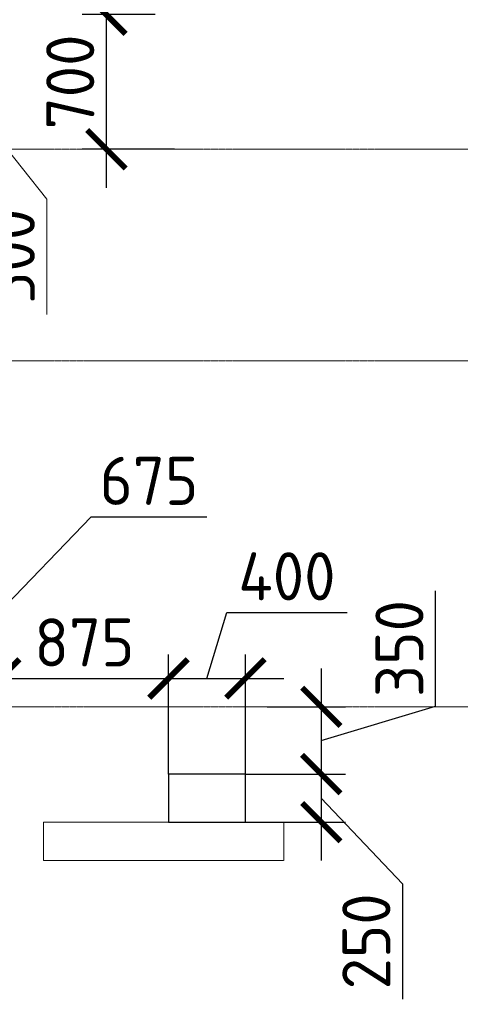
# Model space of a CAD drawing. Header units: millimetres. Extents: x -42044588 to 856694, y -806701 to 941911.
# Tile 33 of 256: x -167542 to -165251, y -425418 to -420297. Entities that reach past the tile are written whole.
import ezdxf

# ---------------------------------------------------------------- set-up
doc = ezdxf.new("R2010")
doc.units = ezdxf.units.MM
for name, pattern in [('______5', [1100, 800, -100, 100, -100]), ('DASHED', [7, 5, -2, 0]), ('осевая', [50.8, 31.75, -6.35, 6.35, -6.35])]:
    doc.linetypes.add(name, pattern=pattern)
for name, color, linetype, lineweight in [('RAZMER', 100, 'Continuous', 15), ('RAZMER @ 100', 100, 'Continuous', 15), ('Оси', 40, '______5', 18), ('Перекрытие ж_бетон', 1, 'Continuous', 30), ('РАЗМЕРЫ', 1, 'Continuous', 9)]:
    doc.layers.add(name, color=color, linetype=linetype, lineweight=lineweight)
doc.layers.add('Колонна_ бетон', color=7, linetype='Continuous', lineweight=50, true_color=0xb4b496)
doc.styles.add('GOST-2.304_Type-B', font='GOST_Common.ttf')
doc.styles.add('ГОСТ', font='GOST_Common.ttf')
doc.dimstyles.new('ГОСТ', dxfattribs={"dimscale": 0, "dimtxt": 2.5, "dimasz": 2.5, "dimexe": 1.25, "dimexo": 0.625, "dimtad": 1, "dimdec": 0, "dimtxsty": 'ГОСТ', "dimblk": 'ARCHTICK', "dimcen": 2.5, "dimdle": 1.5, "dimclrd": 256, "dimclre": 256, "dimclrt": 256, "dimadec": 0, "dimazin": 0, "dimtfac": 1, "dimtdec": 0, "dimtmove": 1, "dimatfit": 3, "dimfxl": 0, "dimlwd": -1, "dimarcsym": 0})
doc.dimstyles.new('СПДС', dxfattribs={"dimscale": 100, "dimtxt": 2.5, "dimasz": 2, "dimexe": 1.25, "dimexo": 0, "dimtad": 1, "dimdec": 0, "dimrnd": 5, "dimtxsty": 'GOST-2.304_Type-B', "dimblk": 'ARCHTICK', "dimcen": 2.5, "dimdle": 2, "dimclrd": 1, "dimclre": 1, "dimclrt": 1, "dimadec": 0, "dimazin": 2, "dimtfac": 0.75, "dimtdec": 0, "dimtmove": 1, "dimatfit": 3, "dimfxl": 0, "dimtolj": 1, "dimarcsym": 0})

# ---------------------------------------------------------------- blocks, each defined once
blk = doc.blocks.new('подложка стн 1-го этажа')
at = {"layer": 'Колонна_ бетон', "color": 252, "linetype": 'DASHED', "lineweight": 0, "ltscale": 0.5, "true_color": 0x939598, "transparency": 33554687}
for p, q in [((36543.4, 16511.8, -200), (36543.4, 16311.8, -200)), ((36543.4, 16511.8, -200), (36543.4, 16511.8, -200)), ((36543.4, 16511.8, -200), (37793.4, 16511.8, -200)), ((37793.4, 16511.8, -200), (37793.4, 16311.8, -200)), ((37793.4, 16511.8, -200), (37793.4, 16511.8, -200)), ((36543.4, 16311.8, -200), (36543.4, 16311.8, -200)), ((36543.4, 16311.8, -200), (37793.4, 16311.8, -200)), ((37793.4, 16311.8, -200), (37793.4, 16311.8, -200))]:
    blk.add_line(p, q, dxfattribs=at)
blk = doc.blocks.new('_ArchTick')
at = {"color": 0, "linetype": 'ByBlock', "const_width": 0.15}
blk.add_lwpolyline([(-0.5, -0.5), (0.5, 0.5)], dxfattribs=at)
blk = doc.blocks.new('*D4196')
at = {"layer": 'DEFPOINTS', "color": 0, "transparency": 16777216}
for p in [(-168771.1, -420470.7), (-167807.2, -420470.7), (-168025.9, -420970.7)]:
    blk.add_point(p, dxfattribs=at)
at = {"layer": 'RAZMER', "transparency": 16777216}
for p, q in [((-167807.2, -421120.7), (-167807.2, -420320.7)), ((-167807.2, -420720.7), (-167400.9, -421230.3)), ((-167400.9, -421230.3), (-167400.9, -421830.3))]:
    blk.add_line(p, q, dxfattribs=at)
at = {"layer": 'RAZMER', "lineweight": -2, "transparency": 16777216}
for p, q in [((-168708.6, -420470.7), (-167682.2, -420470.7)), ((-167963.4, -420970.7), (-167682.2, -420970.7))]:
    blk.add_line(p, q, dxfattribs=at)
at = {"layer": 'RAZMER', "transparency": 16777216, "xscale": 250, "yscale": 250, "zscale": 250}
for p, rotation in [((-167807.2, -420470.7), 90), ((-167807.2, -420970.7), 270)]:
    blk.add_blockref('_ArchTick', p, dxfattribs=dict(at, rotation=rotation))
at = {"layer": 'RAZMER', "lineweight": 0, "transparency": 16777216, "insert": (-167588.4, -421530.3), "char_height": 250, "attachment_point": 5, "rotation": 90, "style": 'ГОСТ', "bg_fill": 3, "box_fill_scale": 1.1, "bg_fill_color": 256, "bg_fill_true_color": 13158600, "bg_fill_transparency": 0}
blk.add_mtext('500', dxfattribs=at)
blk = doc.blocks.new('*D4034')
at = {"layer": 'DEFPOINTS', "color": 0, "transparency": 16777216}
for p in [(-166838, -419870.7), (-167091.5, -420270.7), (-166838, -420270.7)]:
    blk.add_point(p, dxfattribs=at)
at = {"layer": 'РАЗМЕРЫ', "color": 1, "lineweight": -2, "transparency": 16777216}
for p, q in [((-167435.2, -419967.6), (-167435.2, -419342.6)), ((-167091.5, -419670.7), (-167091.5, -420470.7)), ((-166838, -419870.7), (-167216.5, -419870.7)), ((-167091.5, -420070.7), (-167435.2, -419967.6)), ((-166838, -420270.7), (-167216.5, -420270.7))]:
    blk.add_line(p, q, dxfattribs=at)
at = {"layer": 'РАЗМЕРЫ', "color": 1, "lineweight": -2, "transparency": 16777216, "xscale": 200, "yscale": 200, "zscale": 200}
for p, rotation in [((-167091.5, -419870.7), 90), ((-167091.5, -420270.7), 270)]:
    blk.add_blockref('_ArchTick', p, dxfattribs=dict(at, rotation=rotation))
at = {"layer": 'РАЗМЕРЫ', "color": 1, "lineweight": 0, "transparency": 16777216, "insert": (-167622.7, -419655.1), "char_height": 250, "attachment_point": 5, "rotation": 90, "style": 'GOST-2.304_Type-B'}
blk.add_mtext('\\A1;400', dxfattribs=at)
blk = doc.blocks.new('*D4088')
at = {"layer": 'DEFPOINTS', "color": 0, "transparency": 16777216}
for p in [(-167643, -423723.2), (-168318, -424030.7), (-167643, -424030.7)]:
    blk.add_point(p, dxfattribs=at)
at = {"layer": 'РАЗМЕРЫ', "color": 1, "lineweight": -2, "transparency": 16777216}
for p, q in [((-167980.5, -423723.2), (-167169.6, -422882.9)), ((-167169.6, -422882.9), (-166569.6, -422882.9)), ((-168318, -424030.7), (-168318, -423598.2)), ((-167643, -424030.7), (-167643, -423598.2)), ((-168518, -423723.2), (-167443, -423723.2))]:
    blk.add_line(p, q, dxfattribs=at)
at = {"layer": 'РАЗМЕРЫ', "color": 1, "lineweight": -2, "transparency": 16777216, "xscale": 200, "yscale": 200, "zscale": 200, "rotation": 180}
blk.add_blockref('_ArchTick', (-168318, -423723.2), dxfattribs=at)
at = {"layer": 'РАЗМЕРЫ', "color": 1, "lineweight": -2, "transparency": 16777216, "xscale": 200, "yscale": 200, "zscale": 200}
blk.add_blockref('_ArchTick', (-167643, -423723.2), dxfattribs=at)
at = {"layer": 'РАЗМЕРЫ', "color": 1, "lineweight": 0, "transparency": 16777216, "insert": (-166869.6, -422695.4), "char_height": 250, "attachment_point": 5, "style": 'GOST-2.304_Type-B'}
blk.add_mtext('\\A1;675', dxfattribs=at)
blk = doc.blocks.new('*D4089')
at = {"layer": 'DEFPOINTS', "color": 0, "transparency": 16777216}
for p in [(-166768.2, -423723.2), (-167643, -424030.7), (-166768.2, -424220.7)]:
    blk.add_point(p, dxfattribs=at)
at = {"layer": 'РАЗМЕРЫ', "color": 1, "lineweight": -2, "transparency": 16777216}
for p, q in [((-167643, -424030.7), (-167643, -423598.2)), ((-166768.2, -424220.7), (-166768.2, -423598.2)), ((-167843, -423723.2), (-166568.2, -423723.2))]:
    blk.add_line(p, q, dxfattribs=at)
at = {"layer": 'РАЗМЕРЫ', "color": 1, "lineweight": -2, "transparency": 16777216, "xscale": 200, "yscale": 200, "zscale": 200, "rotation": 180}
blk.add_blockref('_ArchTick', (-167643, -423723.2), dxfattribs=at)
at = {"layer": 'РАЗМЕРЫ', "color": 1, "lineweight": -2, "transparency": 16777216, "xscale": 200, "yscale": 200, "zscale": 200}
blk.add_blockref('_ArchTick', (-166768.2, -423723.2), dxfattribs=at)
at = {"layer": 'РАЗМЕРЫ', "color": 1, "lineweight": 0, "transparency": 16777216, "insert": (-167205.6, -423535.7), "char_height": 250, "attachment_point": 5, "style": 'GOST-2.304_Type-B'}
blk.add_mtext('\\A1;875', dxfattribs=at)
blk = doc.blocks.new('*D4090')
at = {"layer": 'DEFPOINTS', "color": 0, "transparency": 16777216}
for p in [(-166368.2, -423723.2), (-166768.2, -424220.7), (-166368.2, -424220.7)]:
    blk.add_point(p, dxfattribs=at)
at = {"layer": 'РАЗМЕРЫ', "color": 1, "lineweight": -2, "transparency": 16777216}
for p, q in [((-166568.2, -423723.2), (-166465.1, -423379.5)), ((-166465.1, -423379.5), (-165840.1, -423379.5)), ((-166768.2, -424220.7), (-166768.2, -423598.2)), ((-166368.2, -424220.7), (-166368.2, -423598.2)), ((-166968.2, -423723.2), (-166168.2, -423723.2))]:
    blk.add_line(p, q, dxfattribs=at)
at = {"layer": 'РАЗМЕРЫ', "color": 1, "lineweight": -2, "transparency": 16777216, "xscale": 200, "yscale": 200, "zscale": 200, "rotation": 180}
blk.add_blockref('_ArchTick', (-166768.2, -423723.2), dxfattribs=at)
at = {"layer": 'РАЗМЕРЫ', "color": 1, "lineweight": -2, "transparency": 16777216, "xscale": 200, "yscale": 200, "zscale": 200}
blk.add_blockref('_ArchTick', (-166368.2, -423723.2), dxfattribs=at)
at = {"layer": 'РАЗМЕРЫ', "color": 1, "lineweight": 0, "transparency": 16777216, "insert": (-166152.6, -423192), "char_height": 250, "attachment_point": 5, "style": 'GOST-2.304_Type-B'}
blk.add_mtext('\\A1;400', dxfattribs=at)
blk = doc.blocks.new('*D4186')
at = {"layer": 'DEFPOINTS', "color": 0, "transparency": 16777216}
for p in [(-166255.9, -423870.7), (-166368.2, -424220.7), (-165973.7, -424220.7)]:
    blk.add_point(p, dxfattribs=at)
at = {"layer": 'РАЗМЕРЫ', "color": 1, "lineweight": -2, "transparency": 16777216}
for p, q in [((-165380, -423867.6), (-165380, -423267.6)), ((-165973.7, -423670.7), (-165973.7, -424420.7)), ((-166255.9, -423870.7), (-165848.7, -423870.7)), ((-165973.7, -424045.7), (-165380, -423867.6)), ((-166368.2, -424220.7), (-165848.7, -424220.7))]:
    blk.add_line(p, q, dxfattribs=at)
at = {"layer": 'РАЗМЕРЫ', "color": 1, "lineweight": -2, "transparency": 16777216, "xscale": 200, "yscale": 200, "zscale": 200}
for p, rotation in [((-165973.7, -423870.7), 90), ((-165973.7, -424220.7), 270)]:
    blk.add_blockref('_ArchTick', p, dxfattribs=dict(at, rotation=rotation))
at = {"layer": 'РАЗМЕРЫ', "color": 1, "lineweight": 0, "transparency": 16777216, "insert": (-165567.5, -423567.6), "char_height": 250, "attachment_point": 5, "rotation": 90, "style": 'GOST-2.304_Type-B'}
blk.add_mtext('\\A1;350', dxfattribs=at)
blk = doc.blocks.new('*D4092')
at = {"layer": 'DEFPOINTS', "color": 0, "transparency": 16777216}
for p in [(-166212.8, -424220.7), (-166368.2, -424470.7), (-165973.7, -424470.7)]:
    blk.add_point(p, dxfattribs=at)
at = {"layer": 'РАЗМЕРЫ', "color": 1, "lineweight": -2, "transparency": 16777216}
for p, q in [((-165973.7, -424020.7), (-165973.7, -424670.7)), ((-166212.8, -424220.7), (-165848.7, -424220.7)), ((-165973.7, -424345.7), (-165552.1, -424790.6)), ((-166368.2, -424470.7), (-165848.7, -424470.7)), ((-165552.1, -424790.6), (-165552.1, -425390.6))]:
    blk.add_line(p, q, dxfattribs=at)
at = {"layer": 'РАЗМЕРЫ', "color": 1, "lineweight": -2, "transparency": 16777216, "xscale": 200, "yscale": 200, "zscale": 200}
for p, rotation in [((-165973.7, -424220.7), 90), ((-165973.7, -424470.7), 270)]:
    blk.add_blockref('_ArchTick', p, dxfattribs=dict(at, rotation=rotation))
at = {"layer": 'РАЗМЕРЫ', "color": 1, "lineweight": 0, "transparency": 16777216, "insert": (-165739.6, -425090.6), "char_height": 250, "attachment_point": 5, "rotation": 90, "style": 'GOST-2.304_Type-B'}
blk.add_mtext('\\A1;250', dxfattribs=at)
blk = doc.blocks.new('*D4176')
at = {"layer": 'DEFPOINTS', "color": 0, "transparency": 16777216}
for p in [(-166838, -420270.7), (-167091.5, -420970.7), (-166737.6, -420970.7)]:
    blk.add_point(p, dxfattribs=at)
at = {"layer": 'РАЗМЕРЫ', "color": 1, "lineweight": -2, "transparency": 16777216}
for p, q in [((-167091.5, -420070.7), (-167091.5, -421170.7)), ((-166838, -420270.7), (-167216.5, -420270.7)), ((-166737.6, -420970.7), (-167216.5, -420970.7))]:
    blk.add_line(p, q, dxfattribs=at)
at = {"layer": 'РАЗМЕРЫ', "color": 1, "lineweight": -2, "transparency": 16777216, "xscale": 200, "yscale": 200, "zscale": 200}
for p, rotation in [((-167091.5, -420270.7), 90), ((-167091.5, -420970.7), 270)]:
    blk.add_blockref('_ArchTick', p, dxfattribs=dict(at, rotation=rotation))
at = {"layer": 'РАЗМЕРЫ', "color": 1, "lineweight": 0, "transparency": 16777216, "insert": (-167279, -420620.7), "char_height": 250, "attachment_point": 5, "rotation": 90, "style": 'GOST-2.304_Type-B'}
blk.add_mtext('\\A1;700', dxfattribs=at)
blk = doc.blocks.new('оси блок 2')
at = {"layer": 'Оси', "color": 16, "linetype": 'осевая', "lineweight": 0, "ltscale": 0.25, "transparency": 33554687}
for p, q in [((-89822.3, -332401.3), (-37238.5, -332401.3)), ((-89822.3, -333501.3), (-37238.5, -333501.3)), ((-89822.3, -335301.3), (-37238.5, -335301.3))]:
    blk.add_line(p, q, dxfattribs=at)
blk = doc.blocks.new('блочина')
at = {"layer": 'Перекрытие ж_бетон', "color": 4}
blk.add_lwpolyline([(133162.7, 57679.6), (133162.7, 57929.6), (132762.7, 57929.6), (132762.7, 57679.6)], close=True, dxfattribs=at)

msp = doc.modelspace()

# ---------------------------------------------------------------- block references
msp.add_blockref('подложка стн 1-го этажа', (-203961.961, -440982.48, 560))

# ---------------------------------------------------------------- dimensions: what is measured, and where the dimension line sits
at = {"layer": 'РАЗМЕРЫ', "lineweight": 0}
dim = msp.add_linear_dim(base=(-167642.982, -423723.248, 200), p1=(-168317.982, -424030.686, 200), p2=(-167642.982, -424030.686, 200), dimstyle='СПДС', dxfattribs=at)
dim.commit()
dim.dimension.update_dxf_attribs({"geometry": '*D4088', "text_midpoint": (-167107.063, -422882.902, 200), "dimtype": 160})
for base, p1, p2, picture, middle in [((-166368.192, -423723.248, 200), (-166768.192, -424220.686, 200), (-166368.192, -424220.686, 200), '*D4090', (-166402.567, -423191.998, 200)), ((-166768.192, -423723.248, 200), (-167642.982, -424030.686, 200), (-166768.192, -424220.686, 200), '*D4089', (-167205.587, -423535.748, 200))]:
    dim = msp.add_linear_dim(base=base, p1=p1, p2=p2, dimstyle='СПДС', override={"dimrnd": 5}, dxfattribs=at)
    dim.commit()
    dim.dimension.update_dxf_attribs({"geometry": picture, "text_midpoint": middle})
dim = msp.add_linear_dim(base=(-165973.711, -424220.686, 200), p1=(-166255.923, -423870.686, 200), p2=(-166368.192, -424220.686, 200), angle=90, dimstyle='СПДС', override={"dimrnd": 5}, dxfattribs=at)
dim.commit()
dim.dimension.update_dxf_attribs({"geometry": '*D4186', "text_midpoint": (-165567.461, -423805.061, 200)})
dim = msp.add_linear_dim(base=(-165973.711, -424470.686, 200), p1=(-166212.764, -424220.686, 200), p2=(-166368.192, -424470.686, 200), angle=90, dimstyle='СПДС', override={"dimrnd": 5}, dxfattribs=at)
dim.commit()
dim.dimension.update_dxf_attribs({"geometry": '*D4092', "text_midpoint": (-165552.054, -424853.113, 200), "dimtype": 160})

# ---------------------------------------------------------------- next in the draw order: dimensions: what is measured, and where the dimension line sits
at = {"layer": 'RAZMER @ 100', "lineweight": 0}
dim = msp.add_linear_dim(base=(-167807.183, -420470.686, 920), p1=(-168025.882, -420970.686, 920), p2=(-168771.078, -420470.686, 920), angle=90, dimstyle='ГОСТ', override={"dimscale": 100, "dimtix": 0, "dimtofl": 1, "dimtmove": 1, "dimatfit": 3}, dxfattribs=at)
dim.commit()
dim.dimension.update_dxf_attribs({"geometry": '*D4196', "text_midpoint": (-167400.933, -421292.756, 920), "dimtype": 160})

# ---------------------------------------------------------------- next in the draw order: block references
msp.add_blockref('блочина', (-299531.072, -482150.833))
at = {"layer": 'РАЗМЕРЫ'}
msp.add_blockref('оси блок 2', (-110213.32, -88569.364), dxfattribs=at)

# ---------------------------------------------------------------- next in the draw order: dimensions: what is measured, and where the dimension line sits
at = {"layer": 'РАЗМЕРЫ', "lineweight": 0}
for base, p1, p2, picture, middle in [((-167091.458, -420270.686, 200), (-166838.038, -419870.686, 200), (-166838.038, -420270.686, 200), '*D4034', (-167622.708, -419905.061, 200)), ((-167091.458, -420970.686, 200), (-166838.038, -420270.686, 200), (-166737.65, -420970.686, 200), '*D4176', (-167278.958, -420620.686, 200))]:
    dim = msp.add_linear_dim(base=base, p1=p1, p2=p2, angle=90, dimstyle='СПДС', override={"dimrnd": 5}, dxfattribs=at)
    dim.commit()
    dim.dimension.update_dxf_attribs({"geometry": picture, "text_midpoint": middle})

doc.saveas('drawing.dxf')
